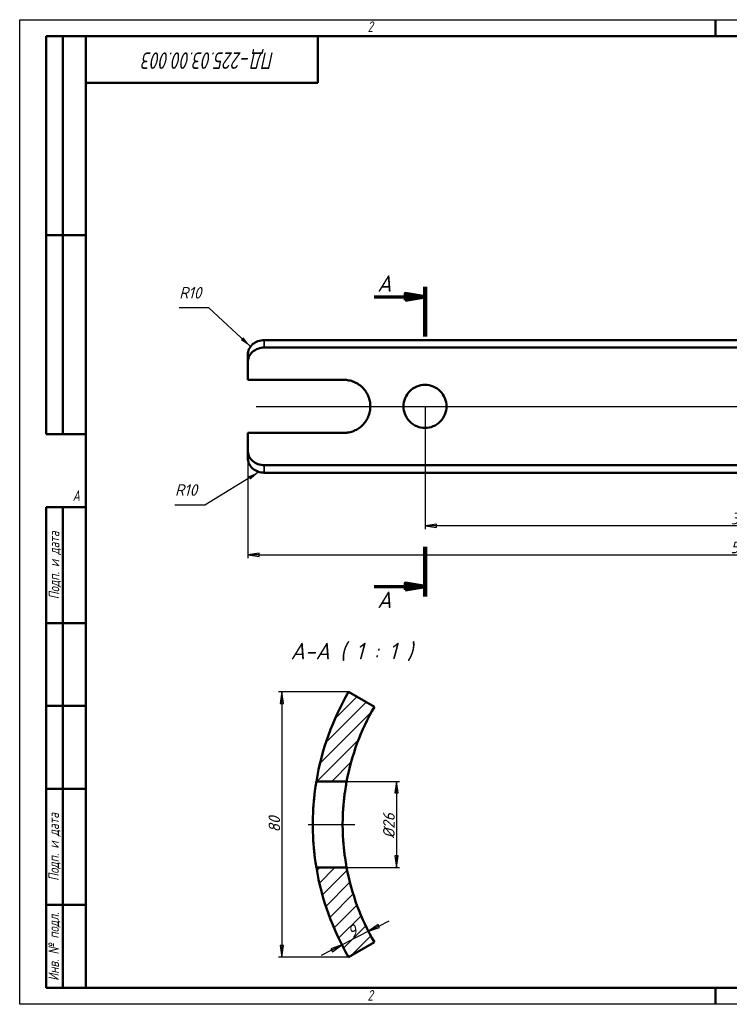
# Model space of a CAD drawing. Header units: millimetres. Extents: x 0 to 840, y 0 to 594.
# Tile 1 of 2: x 0 to 428, y 0 to 594. Entities that reach past the tile are written whole.
import ezdxf
from ezdxf.enums import TextEntityAlignment as Align

# ---------------------------------------------------------------- set-up
doc = ezdxf.new("R2010")
doc.units = ezdxf.units.MM
doc.header["$LTSCALE"] = 2
for name, color, linetype, lineweight in [('Видимые тонкие (ГОСТ)', 7, 'Continuous', 35), ('Видимый контур (ГОСТ)', 7, 'Continuous', 50), ('Кромка (ГОСТ)', 7, 'Continuous', 50), ('Линия  разреза (ГОСТ)', 7, 'Continuous', 70), ('Обозначение (ГОСТ)', 7, 'Continuous', 25), ('Осевая линия (ГОСТ)', 7, 'Continuous', 25), ('Размер (ГОСТ)', 7, 'Continuous', 25), ('Штриховка (ГОСТ)', 7, 'Continuous', 18), ('Эскизная геометрия (ГОСТ)', 7, 'Continuous', 50)]:
    doc.layers.add(name, color=color, linetype=linetype, lineweight=lineweight)
doc.styles.add('Альтернативный текст (ГОСТ)', font='txt', dxfattribs={"width": 0.8})
doc.styles.add('Обычный текст (ГОСТ)', font='GOST Common Italic.ttf')
doc.styles.add('Стиль текста110', font='GOST Common Italic.ttf', dxfattribs={"width": 0.8})
doc.styles.add('Стиль текста112', font='GOST Common Italic.ttf', dxfattribs={"width": 0.8})
doc.styles.add('Стиль текста146', font='GOST Common Italic.ttf')
doc.styles.add('Увеличенный текст (ГОСТ)', font='GOST Common Italic.ttf')
doc.dimstyles.new('Диаметр (ГОСТ)$7', dxfattribs={"dimscale": 2, "dimtxt": 3.5, "dimasz": 3.5, "dimexe": 1, "dimexo": 0, "dimgap": 0.5, "dimtad": 1, "dimrnd": 1e-08, "dimtxsty": 'Обычный текст (ГОСТ)', "dimblk": 'Filled-1', "dimcen": 0.09, "dimdle": 15, "dimclrd": 256, "dimclre": 256, "dimclrt": 256, "dimazin": 2, "dimtfac": 0.714286, "dimtdec": 3, "dimtmove": 0, "dimatfit": 3, "dimfxl": 1, "dimtolj": 1, "dimlwd": -1, "dimlwe": 25, "dimarcsym": 0})
doc.dimstyles.new('Обычный (ГОСТ)', dxfattribs={"dimscale": 2, "dimtxt": 3.5, "dimasz": 3.5, "dimexe": 1, "dimexo": 0, "dimgap": 0.5, "dimtad": 1, "dimrnd": 1e-08, "dimtxsty": 'Обычный текст (ГОСТ)', "dimblk": 'Filled-1', "dimcen": 0.09, "dimdle": 15, "dimclrd": 256, "dimclre": 256, "dimclrt": 256, "dimazin": 2, "dimtfac": 0.714286, "dimtdec": 3, "dimtmove": 0, "dimatfit": 3, "dimfxl": 1, "dimtolj": 1, "dimlwd": 25, "dimlwe": 25, "dimarcsym": 0})

# ---------------------------------------------------------------- blocks, each defined once
blk = doc.blocks.new('Рамки ГОСТ - Рамка')
at = {"layer": 'Кромка (ГОСТ)', "lineweight": 25}
for p, q in [((0, 0), (0, 297)), ((0, 297), (420, 297)), ((420, 0), (0, 0))]:
    blk.add_line(p, q, dxfattribs=at)
at = {"layer": 'Кромка (ГОСТ)'}
for p, q in [((210, 292), (210, 297)), ((415, 292), (20, 292)), ((20, 292), (20, 5)), ((20, 5), (415, 5)), ((210, 5), (210, 0))]:
    blk.add_line(p, q, dxfattribs=at)
at = {"layer": 'Кромка (ГОСТ)', "char_height": 3.17, "attachment_point": 1, "style": 'Альтернативный текст (ГОСТ)'}
for s, insert, width in [('\\fGOST Common|b0|i1;\\H3.1700;2', (105, 296.5), 5.2328), ('\\fGOST Common|b0|i1;\\H3.1700;A', (16, 155), 5.1335), ('\\fGOST Common|b0|i1;\\H3.1700;2', (104.99, 4.3), 5.2328)]:
    blk.add_mtext(s, dxfattribs=dict(at, insert=insert, width=width))
blk = doc.blocks.new('ГОСТ - Доп. графы 1')
at = {"layer": 'Эскизная геометрия (ГОСТ)'}
for p, q in [((-12, 0), (-12, 145)), ((-12, 145), (0, 145)), ((-7, 145), (-7, 0)), ((-12, 110), (-7, 110)), ((-7, 110), (0, 110)), ((-12, 85), (-7, 85)), ((-7, 85), (0, 85)), ((-12, 60), (-7, 60)), ((-7, 60), (0, 60)), ((-12, 25), (-7, 25)), ((-7, 25), (0, 25)), ((0, 0), (-12, 0))]:
    blk.add_line(p, q, dxfattribs=at)
at = {"layer": 'Обозначение (ГОСТ)', "char_height": 3.17, "attachment_point": 5, "rotation": 90, "style": 'Альтернативный текст (ГОСТ)'}
for s, insert, width in [('\\fGOST Common|b0|i1;\\H3.1700;Подп. и дата', (-9.37, 127.41), 34.7679), ('\\fGOST Common|b0|i1;\\H3.1700;Подп. и дата', (-9.5, 42.47), 35.1486), ('\\fGOST Common|b0|i1;\\H3.1700;Инв. № подл.', (-9.5, 12.41), 24.9618)]:
    blk.add_mtext(s, dxfattribs=dict(at, insert=insert, width=width))
at = {"layer": 'Обозначение (ГОСТ)', "style": 'Стиль текста112', "width": 0.8}
for tag, p in [('Подп._и_дата_2', (-3.53, 127.51)), ('Инв._номер_дубликата', (-3.41, 97.47)), ('Взамен_инв._номера', (-3.46, 72.53)), ('Подп._и_дата_1', (-3.42, 42.35)), ('ИНВЕНТАРНЫЙ_НОМЕР', (-3.33, 12.68))]:
    blk.add_attdef(tag, text='', height=3.17, rotation=90, dxfattribs=at).set_placement(p, align=Align.MIDDLE_CENTER)
blk = doc.blocks.new('ГОСТ - Доп. графы 2')
at = {"layer": 'Эскизная геометрия (ГОСТ)'}
for p, q in [((-12, 0), (-12, 120)), ((-12, 120), (0, 120)), ((-7, 0), (-7, 120)), ((-12, 60), (0, 60)), ((0, 0), (-12, 0))]:
    blk.add_line(p, q, dxfattribs=at)
at = {"layer": 'Обозначение (ГОСТ)', "style": 'Стиль текста112', "width": 0.8}
for tag, p in [('Первичная_применяемость', (-3.65, 90.03)), ('Справочный_номер', (-3.55, 30.02))]:
    blk.add_attdef(tag, text='', height=3.17, rotation=90, dxfattribs=at).set_placement(p, align=Align.MIDDLE_CENTER)
blk = doc.blocks.new('ГОСТ - Доп. графы 3')
at = {"layer": 'Эскизная геометрия (ГОСТ)'}
for p, q in [((0, 0), (70, 0)), ((70, 0), (70, -14)), ((70, -14), (0, -14))]:
    blk.add_line(p, q, dxfattribs=at)
at = {"layer": 'Обозначение (ГОСТ)', "style": 'Стиль текста110', "width": 0.8}
for tag, p in [('ОБОЗНАЧЕНИЕ_002', (49.57, -4.84)), ('ОБОЗНАЧЕНИЕ_001', (56.82, -4.84))]:
    blk.add_attdef(tag, p, '', height=5, rotation=180, dxfattribs=at)
blk = doc.blocks.new('Filled-1')
at = {"color": 0}
for p, q in [((0, 0), (-1, 0.143)), ((-1, 0.143), (-1, -0.143)), ((-1, 0), (0, 0)), ((-1, -0.143), (0, 0))]:
    blk.add_line(p, q, dxfattribs=at)
at = {"color": 0, "flags": 128}
blk.add_lwpolyline([(-1, -0.143), (0, 0), (-1, 0.143), (-1, -0.143)], dxfattribs=at)
at = {"color": 0}
blk.add_solid([(-1, -0.143), (0, 0), (-1, 0.143), (-1, -0.143)], dxfattribs=at)
blk = doc.blocks.new('*D13')
at = {"layer": 'Defpoints', "color": 0, "linetype": 'Continuous', "transparency": 16777216}
for p in [(244.65, 360.72), (628.65, 360.72), (244.65, 288.56)]:
    blk.add_point(p, dxfattribs=at)
at = {"layer": 'Размер (ГОСТ)', "linetype": 'Continuous', "lineweight": 25, "transparency": 16777216}
for p, q in [((244.65, 360.72), (244.65, 286.56)), ((628.65, 360.72), (628.65, 286.56)), ((621.65, 288.56), (251.65, 288.56))]:
    blk.add_line(p, q, dxfattribs=at)
at = {"layer": 'Размер (ГОСТ)', "linetype": 'Continuous', "lineweight": 25, "transparency": 16777216, "xscale": 7, "yscale": 7, "zscale": 7, "rotation": 180}
blk.add_blockref('Filled-1', (244.65, 288.56), dxfattribs=at)
at = {"layer": 'Размер (ГОСТ)', "linetype": 'Continuous', "lineweight": 25, "transparency": 16777216, "xscale": 7, "yscale": 7, "zscale": 7}
blk.add_blockref('Filled-1', (628.65, 288.56), dxfattribs=at)
at = {"layer": 'Размер (ГОСТ)', "linetype": 'Continuous', "lineweight": 25, "transparency": 16777216, "insert": (429.23, 296.56), "char_height": 7, "attachment_point": 1, "style": 'Обычный текст (ГОСТ)'}
blk.add_mtext('\\A1;384', dxfattribs=at)
blk = doc.blocks.new('*D17')
at = {"layer": 'Defpoints', "color": 0, "linetype": 'Continuous', "transparency": 16777216}
for p in [(137.65, 334.25), (735.65, 334.25), (735.65, 271.14)]:
    blk.add_point(p, dxfattribs=at)
at = {"layer": 'Размер (ГОСТ)', "linetype": 'Continuous', "lineweight": 25, "transparency": 16777216}
for p, q in [((137.65, 334.25), (137.65, 269.14)), ((735.65, 334.25), (735.65, 269.14)), ((144.65, 271.14), (728.65, 271.14))]:
    blk.add_line(p, q, dxfattribs=at)
at = {"layer": 'Размер (ГОСТ)', "linetype": 'Continuous', "lineweight": 25, "transparency": 16777216, "xscale": 7, "yscale": 7, "zscale": 7, "rotation": 180}
blk.add_blockref('Filled-1', (137.65, 271.14), dxfattribs=at)
at = {"layer": 'Размер (ГОСТ)', "linetype": 'Continuous', "lineweight": 25, "transparency": 16777216, "xscale": 7, "yscale": 7, "zscale": 7}
blk.add_blockref('Filled-1', (735.65, 271.14), dxfattribs=at)
at = {"layer": 'Размер (ГОСТ)', "linetype": 'Continuous', "lineweight": 25, "transparency": 16777216, "insert": (429.09, 279.14), "char_height": 7, "attachment_point": 1, "style": 'Обычный текст (ГОСТ)'}
blk.add_mtext('\\A1;598', dxfattribs=at)
blk = doc.blocks.new('2dTransSection0')
at = {"layer": 'Линия  разреза (ГОСТ)', "linetype": 'Continuous'}
for p, q in [((122.33, 213.41), (116.33, 214.41)), ((116.33, 214.41), (116.33, 212.41)), ((107.03, 213.41), (116.33, 213.41)), ((116.33, 213.41), (122.33, 213.41)), ((116.33, 212.41), (122.33, 213.41)), ((107.03, 126.01), (116.33, 126.01)), ((122.33, 126.01), (116.33, 127.01)), ((116.33, 127.01), (116.33, 125.01)), ((116.33, 126.01), (122.33, 126.01)), ((116.33, 125.01), (122.33, 126.01))]:
    blk.add_line(p, q, dxfattribs=at)
at = {"layer": 'Линия  разреза (ГОСТ)', "linetype": 'Continuous', "lineweight": 140}
for p, q in [((122.33, 216.41), (122.33, 201.41)), ((122.33, 138.01), (122.33, 123.01))]:
    blk.add_line(p, q, dxfattribs=at)
at = {"layer": 'Линия  разреза (ГОСТ)', "linetype": 'Continuous', "flags": 128}
for points in [[(116.33, 212.41), (122.33, 213.41), (116.33, 214.41), (116.33, 212.41)], [(116.33, 125.01), (122.33, 126.01), (116.33, 127.01), (116.33, 125.01)]]:
    blk.add_lwpolyline(points, dxfattribs=at)
at = {"layer": 'Линия  разреза (ГОСТ)'}
for points in [[(116.33, 212.41), (122.33, 213.41), (116.33, 214.41), (116.33, 212.41)], [(116.33, 125.01), (122.33, 126.01), (116.33, 127.01), (116.33, 125.01)]]:
    blk.add_solid(points, dxfattribs=at)
at = {"layer": 'Линия  разреза (ГОСТ)', "char_height": 5, "attachment_point": 7, "style": 'Увеличенный текст (ГОСТ)'}
for insert in [(107.9, 214.91), (107.9, 119.51)]:
    blk.add_mtext('A', dxfattribs=dict(at, insert=insert))
blk = doc.blocks.new('*D19')
at = {"layer": 'Defpoints', "color": 0, "linetype": 'Continuous', "transparency": 16777216}
for p in [(197.35, 134.48), (197.35, 82.48), (227.35, 82.48)]:
    blk.add_point(p, dxfattribs=at)
at = {"layer": 'Размер (ГОСТ)', "linetype": 'Continuous', "lineweight": 25, "transparency": 16777216}
for p, q in [((197.35, 134.48), (229.35, 134.48)), ((227.35, 127.48), (227.35, 89.48)), ((197.35, 82.48), (229.35, 82.48))]:
    blk.add_line(p, q, dxfattribs=at)
at = {"layer": 'Размер (ГОСТ)', "linetype": 'Continuous', "lineweight": 25, "transparency": 16777216, "xscale": 7, "yscale": 7, "zscale": 7}
for p, rotation in [((227.35, 134.48), 90), ((227.35, 82.48), 270)]:
    blk.add_blockref('Filled-1', p, dxfattribs=dict(at, rotation=rotation))
at = {"layer": 'Размер (ГОСТ)', "linetype": 'Continuous', "lineweight": 25, "transparency": 16777216, "insert": (219.35, 100.09), "char_height": 7, "attachment_point": 1, "rotation": 90, "style": 'Обычный текст (ГОСТ)'}
blk.add_mtext('\\A1;\\fGOST Common|b0|i1;\\H7.0000;Ø26', dxfattribs=at)
blk = doc.blocks.new('*D21')
at = {"layer": 'Defpoints', "color": 0, "linetype": 'Continuous', "transparency": 16777216}
for p in [(210.52, 44.03), (194.51, 35.8), (194.51, 35.8)]:
    blk.add_point(p, dxfattribs=at)
at = {"layer": 'Размер (ГОСТ)', "linetype": 'Continuous', "lineweight": 25, "transparency": 16777216}
for p, q in [((216.75, 47.23), (222.97, 50.43)), ((210.52, 44.03), (204.3, 40.83)), ((210.52, 44.03), (209.61, 45.81)), ((194.51, 35.8), (193.6, 37.58)), ((194.51, 35.8), (200.74, 39)), ((204.3, 40.83), (200.74, 39)), ((188.29, 32.6), (182.06, 29.4))]:
    blk.add_line(p, q, dxfattribs=at)
at = {"layer": 'Размер (ГОСТ)', "linetype": 'Continuous', "lineweight": 25, "transparency": 16777216, "xscale": 7, "yscale": 7, "zscale": 7}
for p, rotation in [((210.52, 44.03), 207.1992622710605), ((194.51, 35.8), 27.19926227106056)]:
    blk.add_blockref('Filled-1', p, dxfattribs=dict(at, rotation=rotation))
at = {"layer": 'Размер (ГОСТ)', "linetype": 'Continuous', "lineweight": 25, "transparency": 16777216, "insert": (196.98, 46.06), "char_height": 7, "attachment_point": 1, "rotation": 27.19926, "style": 'Обычный текст (ГОСТ)'}
blk.add_mtext('\\A1;9', dxfattribs=at)
blk = doc.blocks.new('*D22')
at = {"layer": 'Defpoints', "color": 0, "linetype": 'Continuous', "transparency": 16777216}
for p in [(198.52, 188.48), (158.21, 28.48), (198.52, 28.48)]:
    blk.add_point(p, dxfattribs=at)
at = {"layer": 'Размер (ГОСТ)', "linetype": 'Continuous', "lineweight": 25, "transparency": 16777216}
for p, q in [((198.52, 188.48), (156.21, 188.48)), ((158.21, 181.48), (158.21, 35.48)), ((198.52, 28.48), (156.21, 28.48))]:
    blk.add_line(p, q, dxfattribs=at)
at = {"layer": 'Размер (ГОСТ)', "linetype": 'Continuous', "lineweight": 25, "transparency": 16777216, "xscale": 7, "yscale": 7, "zscale": 7}
for p, rotation in [((158.21, 188.48), 90), ((158.21, 28.48), 270)]:
    blk.add_blockref('Filled-1', p, dxfattribs=dict(at, rotation=rotation))
at = {"layer": 'Размер (ГОСТ)', "linetype": 'Continuous', "lineweight": 25, "transparency": 16777216, "insert": (150.21, 103.74), "char_height": 7, "attachment_point": 1, "rotation": 90, "style": 'Обычный текст (ГОСТ)'}
blk.add_mtext('\\A1;80', dxfattribs=at)
blk = doc.blocks.new('Текст на выноске_1')
at = {"layer": 'Эскизная геометрия (ГОСТ)', "lineweight": 30}
blk.add_line((0, 0), (-2.567, 0), dxfattribs=at)
at = {"layer": 'Обозначение (ГОСТ)', "style": 'Стиль текста146'}
blk.add_text('R10', height=0.9979, dxfattribs=at).set_placement((-2.567, 0.5), align=Align.BOTTOM_LEFT)
blk = doc.blocks.new('Текст на выноске_2')
at = {"layer": 'Эскизная геометрия (ГОСТ)', "lineweight": 30}
blk.add_line((0, 0), (-2.567, 0), dxfattribs=at)
at = {"layer": 'Обозначение (ГОСТ)', "style": 'Стиль текста146'}
blk.add_text('R10', height=0.9979, dxfattribs=at).set_placement((-2.567, 0.5), align=Align.BOTTOM_LEFT)

msp = doc.modelspace()

# ---------------------------------------------------------------- hatches: boundary and pattern name
at = {"layer": 'Штриховка (ГОСТ)'}
h = msp.add_hatch(dxfattribs=at)
h.set_pattern_fill('ANSI31', color=256, scale=50.8, style=0)
h.set_pattern_definition([(45, (0, 0), (-4.49013, 4.49013), [])])
edge = h.paths.add_edge_path()
edge.add_ellipse((335.93, 108.476), major_axis=(-80, -137.408), ratio=1, start_angle=270, end_angle=290.796882)
edge.add_line((179.07, 134.476), (197.347, 134.476))
edge.add_ellipse((335.93, 108.476), major_axis=(26, 138.582), ratio=1, start_angle=70.41772, end_angle=90, ccw=False)
edge.add_line((214.077, 179.419), (198.521, 188.476))
edge = h.paths.add_edge_path()
edge.add_ellipse((335.93, 108.476), major_axis=(26, -156.86), ratio=1, start_angle=270, end_angle=290.796882)
edge.add_line((198.521, 28.476), (214.077, 37.533))
edge.add_ellipse((335.93, 108.476), major_axis=(-70.943, 121.853), ratio=1, start_angle=70.41772, end_angle=90, ccw=False)
edge.add_line((197.347, 82.476), (179.07, 82.476))

# ---------------------------------------------------------------- linework, layer by layer
at = {"layer": 'Видимые тонкие (ГОСТ)'}
for p, q in [((147.653, 396.194), (147.653, 400.722)), ((147.653, 320.722), (147.653, 325.251))]:
    msp.add_line(p, q, dxfattribs=at)
at = {"layer": 'Видимый контур (ГОСТ)'}
for p, q in [((147.653, 400.722), (725.653, 400.722)), ((147.653, 396.194), (725.653, 396.194)), ((137.653, 391.763), (137.653, 387.193)), ((137.653, 387.193), (137.653, 376.722)), ((137.653, 376.722), (195.653, 376.722)), ((137.653, 344.722), (137.653, 334.251)), ((195.653, 344.722), (137.653, 344.722)), ((137.653, 334.251), (137.653, 329.682)), ((147.653, 325.251), (725.653, 325.251)), ((147.653, 320.722), (725.653, 320.722)), ((214.077, 179.419), (198.521, 188.476)), ((179.07, 134.476), (197.347, 134.476)), ((197.347, 82.476), (179.07, 82.476)), ((198.521, 28.476), (214.077, 37.533))]:
    msp.add_line(p, q, dxfattribs=at)
for radius, start, end in [(159, 149.791732, 170.588614), (141, 149.791732, 169.374012), (159, 189.411386, 210.208268), (141, 190.625988, 210.208268)]:
    msp.add_arc((335.93, 108.476), radius, start, end, dxfattribs=at)
for points, knots in [([(147.653, 400.722), (146.397, 400.722), (145.058, 400.506), (142.594, 399.619), (141.469, 398.948), (139.691, 397.378), (138.921, 396.374), (137.902, 394.147), (137.653, 392.923), (137.653, 391.763)], [3.0292839, 3.0292839, 3.0292839, 3.0292839, 3.4060104, 3.4060104, 3.782737, 3.782737, 4.1606824, 4.1606824, 4.5386278, 4.5386278, 4.5386278, 4.5386278]), ([(137.653, 387.193), (137.653, 388.362), (137.901, 389.595), (138.92, 391.835), (139.69, 392.843), (141.469, 394.418), (142.594, 395.09), (145.057, 395.978), (146.397, 396.194), (147.653, 396.194)], [1.5236846, 1.5236846, 1.5236846, 1.5236846, 1.9019755, 1.9019755, 2.2802664, 2.2802664, 2.6570038, 2.6570038, 3.0337412, 3.0337412, 3.0337412, 3.0337412]), ([(195.653, 376.722), (196.661, 376.722), (197.703, 376.626), (199.772, 376.219), (200.8, 375.909), (202.77, 375.092), (203.714, 374.583), (205.458, 373.41), (206.258, 372.744), (207.675, 371.328), (208.34, 370.528), (209.514, 368.784), (210.022, 367.84), (210.84, 365.87), (211.149, 364.842), (211.556, 362.772), (211.653, 361.731), (211.653, 359.714), (211.556, 358.673), (211.149, 356.603), (210.84, 355.575), (210.022, 353.605), (209.514, 352.661), (208.34, 350.917), (207.675, 350.117), (206.258, 348.7), (205.458, 348.035), (203.714, 346.862), (202.77, 346.353), (200.8, 345.536), (199.772, 345.226), (197.703, 344.819), (196.661, 344.722), (195.653, 344.722)], [4.839791, 4.839791, 4.839791, 4.839791, 5.1422921, 5.1422921, 5.4447932, 5.4447932, 5.7472944, 5.7472944, 6.0497955, 6.0497955, 6.3522683, 6.3522683, 6.654741, 6.654741, 6.9572137, 6.9572137, 7.2596864, 7.2596864, 7.5621592, 7.5621592, 7.8646319, 7.8646319, 8.1671046, 8.1671046, 8.4695773, 8.4695773, 8.7720785, 8.7720785, 9.0745796, 9.0745796, 9.3770808, 9.3770808, 9.6795819, 9.6795819, 9.6795819, 9.6795819]), ([(244.653, 347.722), (243.016, 347.722), (241.274, 348.05), (238.072, 349.378), (236.612, 350.378), (234.308, 352.682), (233.308, 354.141), (231.981, 357.343), (231.653, 359.086), (231.653, 362.359), (231.981, 364.102), (233.308, 367.303), (234.308, 368.763), (236.612, 371.067), (238.072, 372.067), (241.274, 373.395), (243.016, 373.722), (246.289, 373.722), (248.032, 373.395), (251.234, 372.067), (252.693, 371.067), (254.997, 368.763), (255.997, 367.303), (257.325, 364.102), (257.653, 362.359), (257.653, 359.086), (257.325, 357.343), (255.997, 354.141), (254.997, 352.682), (252.693, 350.378), (251.234, 349.378), (248.032, 348.05), (246.289, 347.722), (244.653, 347.722)], [0, 0, 0, 0, 0.4909123, 0.4909123, 0.9818247, 0.9818247, 1.4727172, 1.4727172, 1.9636098, 1.9636098, 2.4545024, 2.4545024, 2.9453949, 2.9453949, 3.4363073, 3.4363073, 3.9272196, 3.9272196, 4.4181319, 4.4181319, 4.9090442, 4.9090442, 5.3999368, 5.3999368, 5.8908294, 5.8908294, 6.3817219, 6.3817219, 6.8726145, 6.8726145, 7.3635268, 7.3635268, 7.8544392, 7.8544392, 7.8544392, 7.8544392]), ([(147.653, 325.251), (146.397, 325.251), (145.057, 325.467), (142.594, 326.355), (141.469, 327.027), (139.69, 328.601), (138.92, 329.609), (137.901, 331.85), (137.653, 333.083), (137.653, 334.251)], [3.0337412, 3.0337412, 3.0337412, 3.0337412, 3.4104786, 3.4104786, 3.787216, 3.787216, 4.1655069, 4.1655069, 4.5437978, 4.5437978, 4.5437978, 4.5437978]), ([(137.653, 329.682), (137.653, 328.522), (137.902, 327.298), (138.921, 325.07), (139.691, 324.067), (141.469, 322.497), (142.594, 321.826), (145.058, 320.939), (146.397, 320.722), (147.653, 320.722)], [1.5199399, 1.5199399, 1.5199399, 1.5199399, 1.8978853, 1.8978853, 2.2758308, 2.2758308, 2.6525573, 2.6525573, 3.0292839, 3.0292839, 3.0292839, 3.0292839]), ([(176.93, 108.476), (176.93, 111.747), (177.041, 115.232), (177.443, 121.636), (177.728, 124.556), (178.264, 129.166), (178.551, 131.166), (178.957, 133.821), (179.07, 134.476), (179.07, 134.476)], [1.9625626, 1.9625626, 1.9625626, 1.9625626, 2.4531972, 2.4531972, 2.9438318, 2.9438318, 3.4344785, 3.4344785, 3.9251252, 3.9251252, 3.9251252, 3.9251252]), ([(197.347, 134.476), (197.347, 134.476), (197.219, 133.82), (196.76, 131.165), (196.436, 129.165), (195.83, 124.557), (195.508, 121.638), (195.055, 115.234), (194.93, 111.749), (194.93, 105.203), (195.055, 101.718), (195.508, 95.314), (195.83, 92.395), (196.436, 87.787), (196.76, 85.787), (197.219, 83.132), (197.347, 82.476), (197.347, 82.476)], [3.9272196, 3.9272196, 3.9272196, 3.9272196, 4.4181319, 4.4181319, 4.9090442, 4.9090442, 5.3999368, 5.3999368, 5.8908294, 5.8908294, 6.3817219, 6.3817219, 6.8726145, 6.8726145, 7.3635268, 7.3635268, 7.8544392, 7.8544392, 7.8544392, 7.8544392]), ([(179.07, 82.476), (179.07, 82.476), (178.957, 83.131), (178.551, 85.786), (178.264, 87.786), (177.728, 92.396), (177.443, 95.316), (177.041, 101.72), (176.93, 105.205), (176.93, 108.476)], [7.8502504, 7.8502504, 7.8502504, 7.8502504, 8.3408971, 8.3408971, 8.8315438, 8.8315438, 9.3221784, 9.3221784, 9.812813, 9.812813, 9.812813, 9.812813])]:
    msp.add_open_spline(points, degree=3, knots=knots, dxfattribs=at)
at = {"layer": 'Осевая линия (ГОСТ)', "linetype": 'Continuous'}
for p, q in [((142.653, 360.722), (730.653, 360.722)), ((174.07, 108.476), (202.347, 108.476))]:
    msp.add_line(p, q, dxfattribs=at)

# ---------------------------------------------------------------- block references
for name, p, xscale, yscale, zscale in [('Рамки ГОСТ - Рамка', (0, 0), 2, 2, 2), ('ГОСТ - Доп. графы 2', (40, 344), 2, 2, 2), ('Текст на выноске_2', (114.251, 420.159), 6.99999988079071, 6.99999988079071, 6.99999988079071), ('Текст на выноске_1', (111.715, 301.188), 6.99999988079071, 6.99999988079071, 6.99999988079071), ('ГОСТ - Доп. графы 1', (40, 10), 2, 2, 2)]:
    msp.add_blockref(name, p, dxfattribs=dict(xscale=xscale, yscale=yscale, zscale=zscale))
at = {"xscale": 2, "yscale": 2, "zscale": 2}
msp.add_blockref('ГОСТ - Доп. графы 3', (40, 584), dxfattribs=at).add_auto_attribs({'ОБОЗНАЧЕНИЕ_001': 'ПД', 'ОБОЗНАЧЕНИЕ_002': '-225.03.00.003'})
at = {"layer": 'Линия  разреза (ГОСТ)', "xscale": 2, "yscale": 2, "zscale": 2}
msp.add_blockref('2dTransSection0', (0, 0), dxfattribs=at)

# ---------------------------------------------------------------- texts
at = {"layer": 'Обозначение (ГОСТ)', "insert": (163.513, 207.132), "char_height": 10, "attachment_point": 7, "style": 'Увеличенный текст (ГОСТ)'}
msp.add_mtext('A-A ( 1 : 1 )', dxfattribs=at)

# ---------------------------------------------------------------- dimensions: what is measured, and where the dimension line sits
at = {"layer": 'Размер (ГОСТ)', "linetype": 'Continuous', "lineweight": 25}
for base, p1, p2, angle, override, picture, middle in [((244.652, 288.556), (628.652, 360.721), (244.652, 360.721), 180, {"dimgap": 0.5, "dimdec": 2, "dimtol": 0, "dimlim": 0, "dimtp": 0, "dimtm": 0, "dimtdec": 3, "dimtofl": 0, "dimatfit": 1}, '*D13', (436.653, 288.556)), ((158.206, 28.476), (198.521, 188.476), (198.521, 28.476), 90, {"dimgap": 0.5, "dimdec": 2, "dimlfac": 0.5, "dimtol": 0, "dimlim": 0, "dimtp": 0, "dimtm": 0, "dimtdec": 3, "dimtofl": 0, "dimatfit": 1}, '*D22', (158.206, 108.476)), ((194.511, 35.799), (210.521, 44.027), (194.511, 35.799), 27.199262, {"dimgap": 0.5, "dimdec": 2, "dimlfac": 0.5, "dimtol": 0, "dimlim": 0, "dimtp": 0, "dimtm": 0, "dimtdec": 3, "dimtofl": 0}, '*D21', (202.516, 39.913))]:
    dim = msp.add_linear_dim(base=base, p1=p1, p2=p2, angle=angle, dimstyle='Обычный (ГОСТ)', override=override, dxfattribs=at)
    dim.commit()
    dim.dimension.update_dxf_attribs({"geometry": picture, "text_midpoint": middle, "dimtype": 160})
dim = msp.add_linear_dim(base=(735.653, 271.14), p1=(137.653, 334.251), p2=(735.653, 334.251), dimstyle='Обычный (ГОСТ)', override={"dimgap": 0.5, "dimdec": 2, "dimtol": 0, "dimlim": 0, "dimtp": 0, "dimtm": 0, "dimtdec": 3, "dimtofl": 0, "dimatfit": 1}, dxfattribs=at)
dim.commit()
dim.dimension.update_dxf_attribs({"geometry": '*D17', "text_midpoint": (436.653, 271.14), "dimtype": 160})
dim = msp.add_linear_dim(base=(227.347, 82.476), p1=(197.347, 134.476), p2=(197.347, 82.476), angle=270, text='\\fGOST Common|b0|i1;\\H7.0000;Ø<>', dimstyle='Обычный (ГОСТ)', override={"dimgap": 0.5, "dimdec": 2, "dimlfac": 0.5, "dimtol": 0, "dimlim": 0, "dimtp": 0, "dimtm": 0, "dimtdec": 3, "dimtofl": 0, "dimatfit": 1}, dxfattribs=at)
dim.commit()
dim.dimension.update_dxf_attribs({"geometry": '*D19', "text_midpoint": (227.347, 108.476), "dimtype": 160})

# ---------------------------------------------------------------- leaders
at = {"layer": 'Обозначение (ГОСТ)'}
for points in [[(139.342, 396.82), (114.251, 420.159)], [(144.582, 321.142), (111.715, 301.188)]]:
    msp.add_leader(points, dimstyle='Диаметр (ГОСТ)$7', override={"dimtad": 0}, dxfattribs=at)

doc.saveas('drawing.dxf')
